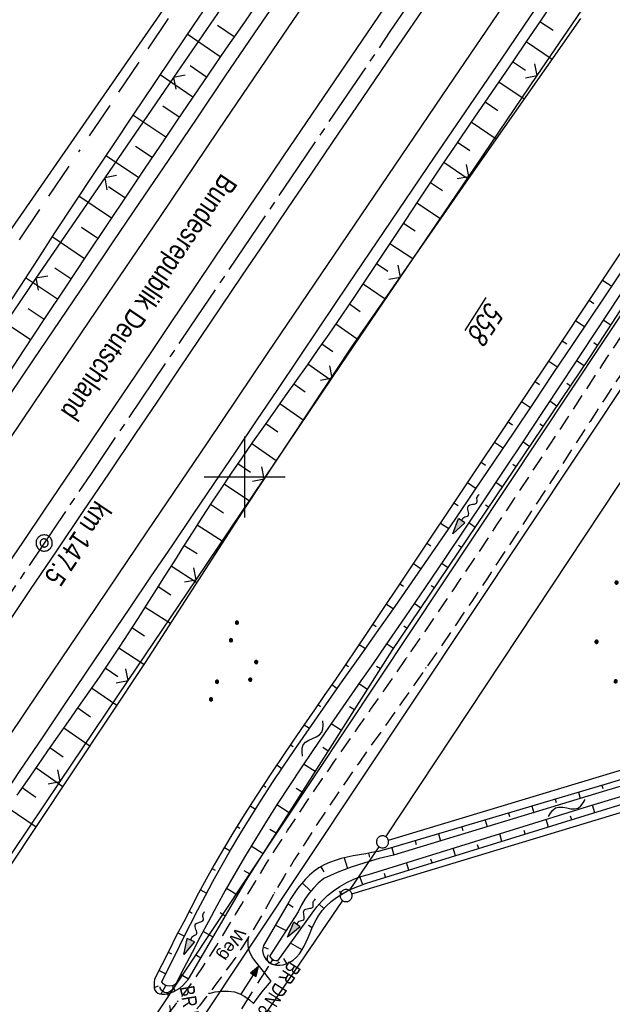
# Model space of a CAD drawing. Extents: x 512721 to 513460, y 476985 to 477919.
# Tile 9 of 23: x 513072 to 513145, y 477335 to 477456. Entities that reach past the tile are written whole.
import ezdxf

# ---------------------------------------------------------------- set-up
doc = ezdxf.new("R2010")
doc.units = 0
doc.header["$LTSCALE"] = 10
doc.header["$MEASUREMENT"] = 0
for name, pattern in [('ACAD_ISO16W100', [73, 15, -6.5, 15, -6.5, 15, -7, 1, -7]), ('ACHSE', [5.5, 4, -0.5, 0.5, -0.5]), ('LT00', [0]), ('LT11', [0.3, 0.2, -0.1]), ('STRICHLINIE2', [0.375, 0.25, -0.125])]:
    doc.linetypes.add(name, pattern=pattern)
doc.layers.get('0').update_dxf_attribs({"linetype": 'LT00'})
for name, color, linetype in [('--FLIEßRICHTPFEIL', 180, 'Continuous'), ('--WASSER_NUTZUNG', 180, 'Continuous'), ('-AX-020', 250, 'ACHSE'), ('-Halt-Pfeil', 4, 'LT00'), ('-Haltung', 182, 'STRICHLINIE2'), ('-Haltungsbeschriftung', 182, 'LT00'), ('-ST-20-1', 250, 'LT00'), ('-ST-20-5', 250, 'LT00'), ('BAB-KABEL', 220, 'ACAD_ISO16W100'), ('BRD', 255, 'Continuous'), ('DFK_AB_FLNR', 7, 'Continuous'), ('DFK_AB_L', 21, 'LT00'), ('DFK_GZPKT', 250, 'LT00'), ('DFK_KATASTER', 250, 'LT00'), ('DFK_NUTZUNG', 250, 'LT00'), ('FELDWEG_TEXT', 1, 'Continuous'), ('V87_AFBR_BAB', 250, 'LT00'), ('V87_BOESCH', 250, 'LT00'), ('V87_BOSCHUNG', 250, 'LT00'), ('V87_EINFAHRT', 250, 'LT00'), ('V87_FELDWEG', 250, 'LT11'), ('V87_GRABEN', 250, 'LT00'), ('V87_LD_MARK', 250, 'LT00'), ('V87_RASTER', 250, 'LT00'), ('V87_UK_DURCH', 182, 'LT00'), ('V87_ZAUN', 40, 'LT00')]:
    doc.layers.add(name, color=color, linetype=linetype)
doc.styles.add('Arial Fett', font='txt', dxfattribs={"width": 0.8})
doc.styles.add('Beschrift', font='ARIAL.TTF')
doc.styles.add('Haltungsbeschriftung', font='ARIAL.TTF', dxfattribs={"width": 0.75})
doc.styles.get("Standard").update_dxf_attribs({"font": 'romans.shx'})

# ---------------------------------------------------------------- blocks, each defined once
blk = doc.blocks.new('SYMB7010')
at = {"color": 0, "linetype": 'ByBlock'}
for points in [[(-0.031408, 0.499213), (-0.093728, 0.49134), (-0.15457, 0.475719), (-0.212975, 0.452595), (-0.268021, 0.422333), (-0.31884, 0.385411), (-0.36463, 0.342411), (-0.40467, 0.29401), (-0.438329, 0.240973), (-0.465074, 0.184136), (-0.484486, 0.124395), (-0.496256, 0.062692), (-0.5002, 0)], [(-0.5002, 0), (-0.496256, -0.062692), (-0.484486, -0.124395), (-0.465075, -0.184136), (-0.438329, -0.240973), (-0.404671, -0.29401), (-0.36463, -0.342411), (-0.31884, -0.385411), (-0.268021, -0.422333), (-0.212975, -0.452595), (-0.154571, -0.475719), (-0.093728, -0.49134), (-0.031408, -0.499213), (0.031408, -0.499213)], [(0.5002, 0), (0.496256, 0.062692), (0.484485, 0.124395), (0.465074, 0.184136), (0.438329, 0.240973), (0.40467, 0.29401), (0.36463, 0.342411), (0.31884, 0.385411), (0.268021, 0.422333), (0.212975, 0.452595), (0.15457, 0.475719), (0.093728, 0.49134), (0.031408, 0.499213), (-0.031408, 0.499213)], [(0.031408, -0.499213), (0.093728, -0.491341), (0.15457, -0.475719), (0.212975, -0.452595), (0.268021, -0.422333), (0.31884, -0.385411), (0.36463, -0.342411), (0.404671, -0.294011), (0.438329, -0.240974), (0.465075, -0.184136), (0.484486, -0.124395), (0.496256, -0.062692), (0.500201, 0)]]:
    blk.add_lwpolyline(points, dxfattribs=at)
blk = doc.blocks.new('SYMB0002')
at = {"color": 0, "linetype": 'ByBlock'}
for points in [[(-0.031395, 0.499013), (-0.093691, 0.491144), (-0.154509, 0.475528), (-0.21289, 0.452414), (-0.267913, 0.422164), (-0.318712, 0.385257), (-0.364484, 0.342274), (-0.404509, 0.293893), (-0.438154, 0.240877), (-0.464888, 0.184062), (-0.484292, 0.124345), (-0.496058, 0.062667), (-0.5, 0)], [(-0.5, 0), (-0.496058, -0.062667), (-0.484292, -0.124345), (-0.464888, -0.184062), (-0.438154, -0.240877), (-0.404509, -0.293893), (-0.364485, -0.342274), (-0.318712, -0.385257), (-0.267914, -0.422164), (-0.21289, -0.452414), (-0.154509, -0.475529), (-0.093691, -0.491144), (-0.031395, -0.499014), (0.031395, -0.499014)], [(0.5, 0), (0.496057, 0.062667), (0.484292, 0.124345), (0.464888, 0.184062), (0.438153, 0.240877), (0.404509, 0.293893), (0.364484, 0.342274), (0.318712, 0.385257), (0.267913, 0.422164), (0.21289, 0.452414), (0.154509, 0.475528), (0.093691, 0.491144), (0.031395, 0.499013), (-0.031395, 0.499013)], [(0.031395, -0.499014), (0.093691, -0.491144), (0.154509, -0.475529), (0.21289, -0.452414), (0.267914, -0.422164), (0.318712, -0.385257), (0.364485, -0.342274), (0.404509, -0.293893), (0.438154, -0.240877), (0.464889, -0.184062), (0.484292, -0.124345), (0.496058, -0.062667), (0.5, 0)]]:
    blk.add_lwpolyline(points, dxfattribs=at)
blk = doc.blocks.new('SYMB0011')
at = {"color": 0, "linetype": 'ByBlock'}
for p, q in [((0.5, 0), (-0.5, 0)), ((0, 0.5), (0, -0.5))]:
    blk.add_line(p, q, dxfattribs=at)
blk = doc.blocks.new('SYMB1107')
at = {"color": 0, "linetype": 'ByBlock'}
for points in [[(-0.2, 0), (-0.196157, 0.039018), (-0.184776, 0.076537), (-0.166294, 0.111114), (-0.141421, 0.141421), (-0.111114, 0.166294), (-0.076537, 0.184776), (-0.039018, 0.196157), (0, 0.2)], [(0, 0.2), (0.039018, 0.196157), (0.076537, 0.184776), (0.111114, 0.166294), (0.141421, 0.141421), (0.166294, 0.111114), (0.184776, 0.076537), (0.196157, 0.039018), (0.2, 0)]]:
    blk.add_lwpolyline(points, dxfattribs=at)
blk = doc.blocks.new('SYMB0024')
at = {"color": 0, "linetype": 'ByBlock'}
for p, q in [((-0.5, 0.5), (0, 0)), ((0, 0), (0.5, 0.5))]:
    blk.add_line(p, q, dxfattribs=at)
blk = doc.blocks.new('FLIEßRICHTPFEIL')
at = {"layer": '--FLIEßRICHTPFEIL'}
blk.add_hatch(color=256, dxfattribs=at).paths.add_polyline_path([(-1.95, 0.4875), (-1.95, -0.4875), (0, 0)])
for p, q in [((-1.95, 0.4875), (-1.95, -0.4875)), ((-1.95, 0.4875), (0, 0)), ((0, 0), (-1.95, -0.4875))]:
    blk.add_line(p, q, dxfattribs=at)
at = {"layer": '--FLIEßRICHTPFEIL', "start_tangent": (-1, 0), "end_tangent": (-1, 0)}
blk.add_spline([(-1.95, 0), (-2.4375, 0), (-2.925, 0.325), (-3.4125, 0), (-3.9, -0.325), (-4.3875, 0), (-4.875, 0.325), (-5.3625, 0), (-5.85, 0)], degree=3, dxfattribs=at)
blk = doc.blocks.new('SYMB7251')
at = {"color": 0, "linetype": 'ByBlock'}
for points in [[(-0.25, 0), (-0.208333, 0.028889), (-0.166667, 0.051111), (-0.125, 0.06), (-0.083333, 0.051111), (-0.041667, 0.028889), (0, 0)], [(0, 0), (0.041667, -0.028889), (0.083333, -0.051111), (0.125, -0.06), (0.166667, -0.051111), (0.208333, -0.028889), (0.25, 0)]]:
    blk.add_lwpolyline(points, dxfattribs=at)
blk = doc.blocks.new('Ackerland7')
at = {"layer": 'DFK_NUTZUNG', "color": 0, "linetype": 'ByBlock'}
for p, q in [((-4, 3.93), (-4, 3.67)), ((-3.95, 3.63), (-3.95, 3.97)), ((-3.9, 3.99), (-3.9, 3.61)), ((-3.85, 3.6), (-3.85, 4)), ((-3.8, 3.99), (-3.8, 3.61)), ((-3.75, 3.63), (-3.75, 3.97)), ((-3.7, 3.93), (-3.7, 3.67)), ((-3.65, 3.8), (-3.65, 3.8)), ((3.7, 3.93), (3.7, 3.67)), ((3.75, 3.63), (3.75, 3.97)), ((3.8, 3.99), (3.8, 3.61)), ((3.85, 3.6), (3.85, 4)), ((3.9, 3.99), (3.9, 3.61)), ((3.95, 3.63), (3.95, 3.97)), ((4, 3.93), (4, 3.67)), ((4.05, 3.8), (4.05, 3.8)), ((-7.85, 0.13), (-7.85, -0.13)), ((-7.8, -0.17), (-7.8, 0.17)), ((-7.75, 0.19), (-7.75, -0.19)), ((-7.7, -0.2), (-7.7, 0.2)), ((-7.65, 0.19), (-7.65, -0.19)), ((-7.6, -0.17), (-7.6, 0.17)), ((-7.55, 0.13), (-7.55, -0.13)), ((-7.5, 0), (-7.5, 0)), ((-0.15, 0.13), (-0.15, -0.13)), ((-0.1, -0.17), (-0.1, 0.17)), ((-0.05, 0.19), (-0.05, -0.19)), ((0, -0.2), (0, 0.2)), ((0.05, 0.19), (0.05, -0.19)), ((0.1, -0.17), (0.1, 0.17)), ((0.15, 0.13), (0.15, -0.13)), ((0.2, 0), (0.2, 0)), ((7.55, 0.13), (7.55, -0.13)), ((7.6, -0.17), (7.6, 0.17)), ((7.65, 0.19), (7.65, -0.19)), ((7.7, -0.2), (7.7, 0.2)), ((7.75, 0.19), (7.75, -0.19)), ((7.8, -0.17), (7.8, 0.17)), ((7.85, 0.13), (7.85, -0.13)), ((7.9, 0), (7.9, 0)), ((-3.95, -3.97), (-3.95, -3.63)), ((-3.9, -3.61), (-3.9, -3.99)), ((-3.85, -4), (-3.85, -3.6)), ((-3.8, -3.61), (-3.8, -3.99)), ((-3.75, -3.97), (-3.75, -3.63)), ((3.75, -3.97), (3.75, -3.63)), ((3.8, -3.61), (3.8, -3.99)), ((3.85, -4), (3.85, -3.6)), ((3.9, -3.61), (3.9, -3.99)), ((3.95, -3.97), (3.95, -3.63)), ((-4, -3.67), (-4, -3.93)), ((-3.7, -3.67), (-3.7, -3.93)), ((-3.65, -3.8), (-3.65, -3.8)), ((3.7, -3.67), (3.7, -3.93)), ((4, -3.67), (4, -3.93)), ((4.05, -3.8), (4.05, -3.8))]:
    blk.add_line(p, q, dxfattribs=at)
for points in [[(-3.65, 3.8), (-3.67, 3.89), (-3.73, 3.96), (-3.81, 3.99), (-3.89, 3.99), (-3.97, 3.96), (-4.03, 3.89), (-4.05, 3.8), (-4.03, 3.71), (-3.97, 3.64), (-3.89, 3.6), (-3.81, 3.6), (-3.73, 3.64), (-3.67, 3.71), (-3.65, 3.8)], [(4.05, 3.8), (4.03, 3.89), (3.97, 3.96), (3.89, 3.99), (3.81, 3.99), (3.73, 3.96), (3.67, 3.89), (3.65, 3.8), (3.67, 3.71), (3.73, 3.64), (3.81, 3.61), (3.89, 3.61), (3.97, 3.64), (4.03, 3.71), (4.05, 3.8)], [(-7.5, 0), (-7.52, 0.09), (-7.58, 0.16), (-7.66, 0.19), (-7.74, 0.19), (-7.82, 0.16), (-7.88, 0.09), (-7.9, 0)], [(0.2, 0), (0.18, 0.09), (0.12, 0.16), (0.04, 0.19), (-0.04, 0.19), (-0.12, 0.16), (-0.18, 0.09), (-0.2, 0)], [(-0.2, 0), (-0.18, -0.09), (-0.12, -0.16), (-0.04, -0.19), (0.04, -0.19), (0.12, -0.16), (0.18, -0.09), (0.2, 0)], [(7.9, 0), (7.88, 0.09), (7.82, 0.16), (7.74, 0.19), (7.66, 0.19), (7.58, 0.16), (7.52, 0.09), (7.5, 0)], [(7.5, 0), (7.52, -0.09), (7.58, -0.16), (7.66, -0.19), (7.74, -0.19), (7.82, -0.16), (7.88, -0.09), (7.9, 0)], [(-7.9, 0), (-7.88, -0.09), (-7.82, -0.16), (-7.74, -0.19), (-7.66, -0.19), (-7.58, -0.16), (-7.52, -0.09), (-7.5, 0)], [(-3.65, -3.8), (-3.67, -3.71), (-3.73, -3.64), (-3.81, -3.61), (-3.89, -3.61), (-3.97, -3.64), (-4.03, -3.71), (-4.05, -3.8), (-4.03, -3.89), (-3.97, -3.96), (-3.89, -3.99), (-3.81, -3.99), (-3.73, -3.96), (-3.67, -3.89), (-3.65, -3.8)], [(4.05, -3.8), (4.03, -3.71), (3.97, -3.64), (3.89, -3.61), (3.81, -3.61), (3.73, -3.64), (3.67, -3.71), (3.65, -3.8), (3.67, -3.89), (3.73, -3.96), (3.81, -3.99), (3.89, -3.99), (3.97, -3.96), (4.03, -3.89), (4.05, -3.8)]]:
    blk.add_lwpolyline(points, dxfattribs=at)
blk = doc.blocks.new('SYMB7111')
at = {"color": 0, "linetype": 'ByBlock'}
for p, q in [((-0.13, 0.202919), (-0.13, 0.177081)), ((-0.125, 0.172895), (-0.125, 0.207105)), ((-0.12, 0.209164), (-0.12, 0.170836)), ((-0.115, 0.170204), (-0.115, 0.209796)), ((-0.11, 0.209164), (-0.11, 0.170836)), ((-0.105, 0.172895), (-0.105, 0.207105)), ((-0.1, 0.202919), (-0.1, 0.177081)), ((-0.095, 0.189874), (-0.095, 0.190146)), ((0.1, 0.202919), (0.1, 0.177081)), ((0.105, 0.172895), (0.105, 0.207105)), ((0.11, 0.209164), (0.11, 0.170836)), ((0.115, 0.170204), (0.115, 0.209796)), ((0.12, 0.209164), (0.12, 0.170836)), ((0.125, 0.172895), (0.125, 0.207105)), ((0.13, 0.202919), (0.13, 0.177081)), ((0.135, 0.189874), (0.135, 0.190146)), ((-0.515, -0.177081), (-0.515, -0.202919)), ((-0.51, -0.207105), (-0.51, -0.172895)), ((-0.505, -0.170836), (-0.505, -0.209164)), ((-0.5, -0.209796), (-0.5, -0.170204)), ((-0.495, -0.170836), (-0.495, -0.209164)), ((-0.49, -0.207105), (-0.49, -0.172895)), ((-0.485, -0.177081), (-0.485, -0.202919)), ((-0.48, -0.190126), (-0.48, -0.189854)), ((-0.285, -0.177081), (-0.285, -0.202919)), ((-0.28, -0.207105), (-0.28, -0.172895)), ((-0.275, -0.170836), (-0.275, -0.209164)), ((-0.27, -0.209796), (-0.27, -0.170204)), ((-0.265, -0.170836), (-0.265, -0.209164)), ((-0.26, -0.207105), (-0.26, -0.172895)), ((-0.255, -0.177081), (-0.255, -0.202919)), ((-0.25, -0.190126), (-0.25, -0.189854)), ((0.255, -0.177081), (0.255, -0.202919)), ((0.26, -0.207105), (0.26, -0.172895)), ((0.265, -0.170836), (0.265, -0.209164)), ((0.27, -0.209796), (0.27, -0.170204)), ((0.275, -0.170836), (0.275, -0.209164)), ((0.28, -0.207105), (0.28, -0.172895)), ((0.285, -0.177081), (0.285, -0.202919)), ((0.29, -0.190126), (0.29, -0.189854)), ((0.485, -0.177081), (0.485, -0.202919)), ((0.49, -0.207105), (0.49, -0.172895)), ((0.495, -0.170836), (0.495, -0.209164)), ((0.5, -0.209796), (0.5, -0.170204)), ((0.505, -0.170836), (0.505, -0.209164)), ((0.51, -0.207105), (0.51, -0.172895)), ((0.515, -0.177081), (0.515, -0.202919)), ((0.52, -0.190126), (0.52, -0.189854))]:
    blk.add_line(p, q, dxfattribs=at)
for points in [[(-0.095, 0.19), (-0.096981, 0.198678), (-0.10253, 0.205637), (-0.11055, 0.209499), (-0.11945, 0.209499), (-0.12747, 0.205637), (-0.133019, 0.198678), (-0.135, 0.19), (-0.133019, 0.181322), (-0.12747, 0.174363), (-0.11945, 0.170501), (-0.11055, 0.170501), (-0.10253, 0.174363), (-0.096981, 0.181322), (-0.095, 0.19)], [(0.135, 0.19), (0.133019, 0.198678), (0.12747, 0.205637), (0.11945, 0.209499), (0.11055, 0.209499), (0.10253, 0.205637), (0.096981, 0.198678), (0.095, 0.19), (0.096981, 0.181322), (0.10253, 0.174363), (0.11055, 0.170501), (0.11945, 0.170501), (0.12747, 0.174363), (0.133019, 0.181322), (0.135, 0.19)], [(-0.48, -0.19), (-0.481981, -0.181322), (-0.48753, -0.174363), (-0.49555, -0.170501), (-0.50445, -0.170501), (-0.51247, -0.174363), (-0.518019, -0.181322), (-0.52, -0.19), (-0.518019, -0.198678), (-0.51247, -0.205637), (-0.50445, -0.209499), (-0.49555, -0.209499), (-0.48753, -0.205637), (-0.481981, -0.198678), (-0.48, -0.19)], [(-0.25, -0.19), (-0.251981, -0.181322), (-0.25753, -0.174363), (-0.26555, -0.170501), (-0.27445, -0.170501), (-0.28247, -0.174363), (-0.288019, -0.181322), (-0.29, -0.19), (-0.288019, -0.198678), (-0.28247, -0.205637), (-0.27445, -0.209499), (-0.26555, -0.209499), (-0.25753, -0.205637), (-0.251981, -0.198678), (-0.25, -0.19)], [(0.29, -0.19), (0.288019, -0.181322), (0.28247, -0.174363), (0.27445, -0.170501), (0.26555, -0.170501), (0.25753, -0.174363), (0.251981, -0.181322), (0.25, -0.19), (0.251981, -0.198678), (0.25753, -0.205637), (0.26555, -0.209499), (0.27445, -0.209499), (0.28247, -0.205637), (0.288019, -0.198678), (0.29, -0.19)], [(0.52, -0.19), (0.518019, -0.181322), (0.51247, -0.174363), (0.50445, -0.170501), (0.49555, -0.170501), (0.48753, -0.174363), (0.481981, -0.181322), (0.48, -0.19), (0.481981, -0.198678), (0.48753, -0.205637), (0.49555, -0.209499), (0.50445, -0.209499), (0.51247, -0.205637), (0.518019, -0.198678), (0.52, -0.19)]]:
    blk.add_lwpolyline(points, dxfattribs=at)
blk = doc.blocks.new('SYMB0070')
at = {"color": 0, "linetype": 'ByBlock'}
for p, q in [((-0.5, 0), (0.2, 0)), ((0.5, 0), (0.2, 0.1)), ((0.2, 0.1), (0.2, 0)), ((0.468, 0), (0.21, 0.086)), ((0.21, 0.086), (0.21, -0.086)), ((0.21, -0.086), (0.468, 0)), ((0.22, -0.072), (0.437, 0)), ((0.23, -0.058), (0.405, 0)), ((0.24, -0.045), (0.374, 0)), ((0.342, 0), (0.25, 0.031)), ((0.25, 0.031), (0.25, -0.031)), ((0.25, -0.031), (0.342, 0)), ((0.26, -0.017), (0.31, 0)), ((0.27, -0.003), (0.279, 0))]:
    blk.add_line(p, q, dxfattribs=at)
for points in [[(0.2, 0), (0.2, -0.1), (0.5, 0)], [(0.437, 0), (0.22, 0.072), (0.22, -0.072)], [(0.405, 0), (0.23, 0.058), (0.23, -0.058)], [(0.374, 0), (0.24, 0.045), (0.24, -0.045)], [(0.31, 0), (0.26, 0.017), (0.26, -0.017)], [(0.279, 0), (0.27, 0.003), (0.27, -0.003)]]:
    blk.add_lwpolyline(points, dxfattribs=at)

msp = doc.modelspace()

# ---------------------------------------------------------------- linework, layer by layer
at = {"layer": '-AX-020', "ltscale": 0.2, "flags": 128}
msp.add_lwpolyline([(513366.25, 477824.83), (513355.82, 477808.87), (513344.83, 477792.14), (513333.82, 477775.43), (513322.78, 477758.74), (513311.72, 477742.06), (513300.63, 477725.4), (513289.52, 477708.75), (513278.39, 477692.12), (513267.24, 477675.5), (513256.08, 477658.89), (513244.9, 477642.29), (513233.71, 477625.7), (513222.5, 477609.12), (513211.29, 477592.54), (513200.07, 477575.97), (513188.84, 477559.41), (513177.6, 477542.84), (513166.37, 477526.28), (513154.8, 477509.24), (513142.5, 477491.11), (513130.2, 477472.99), (513117.9, 477454.86), (513105.61, 477436.73), (513093.33, 477418.59), (513081.06, 477400.44), (513068.81, 477382.28), (513056.57, 477364.12), (513044.34, 477345.94), (513032.14, 477327.75), (513019.96, 477309.55), (513007.8, 477291.33), (512995.67, 477273.09), (512983.57, 477254.83), (512971.49, 477236.55), (512959.45, 477218.25), (512947.45, 477199.93), (512935.48, 477181.58), (512923.55, 477163.21), (512911.66, 477144.81), (512899.82, 477126.38), (512888.03, 477107.93), (512876.28, 477089.44), (512864.58, 477070.92), (512854.16, 477054.3)], dxfattribs=at)
at = {"layer": '-Haltung'}
for p, q in [((513099.62, 477334.45), (513103.18, 477340.07)), ((513091.83, 477328.7), (513090.48, 477336.51))]:
    msp.add_line(p, q, dxfattribs=at)
at = {"layer": 'BAB-KABEL', "ltscale": 0.03, "flags": 128}
msp.add_lwpolyline([(513339.84, 477816.32), (513312.27, 477774.65), (513284.67, 477733), (513252.5, 477694.41), (513223.88, 477653.5), (513195.8, 477612.12), (513167.63, 477570.87), (513139.88, 477529.3), (513111.79, 477487.92), (513083.81, 477446.45), (513055.84, 477404.98), (513022.49, 477355.03), (513000.51, 477321.52), (512973.12, 477279.62), (512945.42, 477237.87), (512917.58, 477196.22), (512879.16, 477137.5), (512858.34, 477103.22), (512837.39, 477068.95), (512835.65, 477066.08)], dxfattribs=at)
at = {"layer": 'DFK_AB_L'}
for p, q in [((513039.97, 477385.42), (513094.71, 477464.44)), ((513151.07, 477427.06), (513088.72, 477333.23))]:
    msp.add_line(p, q, dxfattribs=at)
at = {"layer": 'DFK_KATASTER'}
for p, q in [((513089.44, 477325.3), (513206.3, 477500.83)), ((513117.4, 477355.67), (513211.31, 477497.5)), ((513117.71, 477355.26), (513218.62, 477385.71)), ((513113.21, 477348.64), (513170.14, 477365.9)), ((513112.91, 477349.04), (513116.57, 477354.42)), ((513096.21, 477324.48), (513112.07, 477347.8))]:
    msp.add_line(p, q, dxfattribs=at)
at = {"layer": 'V87_AFBR_BAB'}
for points in [[(513137.09, 477459.56), (513134.35, 477455.53), (513131.6, 477451.49), (513128.86, 477447.46), (513126.11, 477443.42), (513123.37, 477439.39), (513119.83, 477434.17), (513116.3, 477428.95), (513112.76, 477423.73), (513109.23, 477418.5), (513106.63, 477414.64), (513104.02, 477410.78), (513101.41, 477406.92), (513098.81, 477403.06), (513096.2, 477399.2), (513093.59, 477395.36), (513090.99, 477391.52), (513088.39, 477387.68), (513085.79, 477383.84), (513083.19, 477380), (513080.46, 477375.96), (513077.73, 477371.91), (513075.01, 477367.87), (513072.29, 477363.82), (513069.57, 477359.78)], [(513069.6, 477408.01), (513073.95, 477414.43), (513077.23, 477419.27), (513080.51, 477424.11), (513083.79, 477428.96), (513087.07, 477433.8), (513090.6, 477439), (513094.12, 477444.21), (513097.64, 477449.41), (513101.17, 477454.61), (513104.55, 477459.6)], [(513069.1, 477379.46), (513073.59, 477386.11), (513076.84, 477390.91), (513080.09, 477395.72), (513083.33, 477400.52), (513086.58, 477405.33), (513089.21, 477409.23), (513091.84, 477413.14), (513094.47, 477417.05), (513097.1, 477420.96), (513099.74, 477424.86), (513102.55, 477429.01), (513105.36, 477433.16), (513108.18, 477437.3), (513111, 477441.45), (513113.82, 477445.6), (513118.35, 477452.27), (513122.88, 477458.95)], [(513117.18, 477457.81), (513113.78, 477452.8), (513110.38, 477447.78), (513107.58, 477443.66), (513104.79, 477439.54), (513101.99, 477435.42), (513099.2, 477431.3), (513096.41, 477427.18), (513093.74, 477423.23), (513091.07, 477419.28), (513088.41, 477415.33), (513085.74, 477411.38), (513083.07, 477407.43), (513080.47, 477403.58), (513077.87, 477399.74), (513075.27, 477395.89), (513072.67, 477392.04), (513070.07, 477388.2)]]:
    msp.add_lwpolyline(points, dxfattribs=at)
at = {"layer": 'V87_BOESCH'}
for points in [[(513096.1, 477459.26), (513093.64, 477455.62), (513091.18, 477451.98), (513088.73, 477448.34), (513086.28, 477444.69), (513083.84, 477441.04), (513081.4, 477437.39), (513078.98, 477433.73), (513076.56, 477430.06), (513074.43, 477426.79), (513072.31, 477423.52), (513070.19, 477420.25)], [(513138.15, 477458.73), (513136.45, 477456.21), (513134.74, 477453.7), (513133.03, 477451.19), (513131.31, 477448.69), (513129.6, 477446.18), (513127.88, 477443.67), (513126.18, 477441.16), (513124.48, 477438.64), (513122.91, 477436.3), (513121.35, 477433.96), (513119.79, 477431.61), (513118.23, 477429.26), (513116.67, 477426.92), (513115.1, 477424.58), (513113.53, 477422.24), (513111.95, 477419.91), (513110.35, 477417.59), (513109.02, 477415.69), (513107.68, 477413.78), (513106.34, 477411.88), (513104.99, 477409.99), (513103.65, 477408.09), (513102.31, 477406.19), (513100.97, 477404.28), (513099.65, 477402.37), (513098.33, 477400.45), (513097.04, 477398.53), (513095.87, 477396.77), (513094.72, 477395), (513093.59, 477393.23), (513092.45, 477391.45), (513091.32, 477389.67), (513090.2, 477387.89), (513089.07, 477386.11), (513087.94, 477384.33), (513086.8, 477382.55), (513085.66, 477380.78), (513084.5, 477379.02), (513083.27, 477377.18), (513082.03, 477375.34), (513080.77, 477373.52), (513079.51, 477371.7), (513078.24, 477369.88), (513076.97, 477368.06), (513075.7, 477366.25), (513074.43, 477364.43), (513073.16, 477362.61), (513071.9, 477360.79)], [(513101.39, 477458.11), (513099.66, 477455.63), (513097.63, 477452.69), (513095.61, 477449.75), (513093.6, 477446.8), (513091.6, 477443.84), (513089.6, 477440.88), (513087.61, 477437.92), (513085.62, 477434.96), (513083.04, 477431.1), (513080.46, 477427.24), (513077.89, 477423.38), (513075.32, 477419.51), (513072.77, 477415.64), (513070.92, 477412.83)], [(513141.4, 477456.47), (513127.55, 477436.73), (513113.17, 477416.01), (513100.03, 477396.23), (513087.71, 477377.12), (513074.3, 477356.92), (513061.43, 477337.61), (513048.19, 477317.9), (513034.54, 477298.47), (513021.05, 477279.04), (513007.84, 477258.85), (512994.95, 477239.01), (512981.82, 477219.22), (512971.8, 477204), (512958.64, 477183.99), (512933.12, 477143.78), (512917.74, 477119.81), (512870.25, 477044.06)]]:
    msp.add_lwpolyline(points, dxfattribs=at)
at = {"layer": 'V87_BOSCHUNG'}
for p, q in [((513136.39, 477456.12), (513138.01, 477455.03)), ((513098.68, 477454.21), (513096.63, 477455.62)), ((513096.98, 477451.74), (513092.91, 477454.54)), ((513134.7, 477453.64), (513137.9, 477451.48)), ((513133.01, 477451.17), (513134.59, 477450.1)), ((513095.28, 477449.27), (513093.26, 477450.66)), ((513093.6, 477446.8), (513089.55, 477449.56)), ((513131.32, 477448.69), (513134.45, 477446.57)), ((513129.62, 477446.22), (513131.18, 477445.16)), ((513091.92, 477444.32), (513089.89, 477445.69)), ((513090.25, 477441.84), (513086.19, 477444.56)), ((513127.93, 477443.74), (513131.01, 477441.65)), ((513088.57, 477439.36), (513086.55, 477440.71)), ((513126.24, 477441.26), (513127.76, 477440.23)), ((513086.9, 477436.87), (513082.86, 477439.57)), ((513124.56, 477438.77), (513127.56, 477436.74)), ((513085.23, 477434.37), (513083.21, 477435.72)), ((513122.89, 477436.27), (513124.37, 477435.28)), ((513083.56, 477431.88), (513079.54, 477434.58)), ((513121.22, 477433.77), (513124.15, 477431.83)), ((513081.89, 477429.39), (513079.89, 477430.73)), ((513119.56, 477431.26), (513121, 477430.32)), ((513080.23, 477426.89), (513076.24, 477429.56)), ((513117.9, 477428.77), (513120.73, 477426.9)), ((513078.56, 477424.4), (513076.58, 477425.72)), ((513116.24, 477426.28), (513117.63, 477425.35)), ((513076.9, 477421.9), (513072.96, 477424.54)), ((513114.58, 477423.8), (513117.3, 477421.95)), ((513144.11, 477424.26), (513145.26, 477423.5)), ((513075.25, 477419.4), (513073.29, 477420.71)), ((513112.9, 477421.32), (513114.24, 477420.4)), ((513142.45, 477421.76), (513143.02, 477421.38)), ((513073.6, 477416.91), (513069.69, 477419.48)), ((513111.21, 477418.85), (513113.87, 477417.01)), ((513140.79, 477419.26), (513141.92, 477418.51)), ((513145.14, 477418.7), (513144.2, 477419.31)), ((513109.51, 477416.39), (513110.85, 477415.45)), ((513139.13, 477416.76), (513139.69, 477416.39)), ((513143.5, 477416.18), (513143.02, 477416.5)), ((513107.79, 477413.93), (513110.52, 477412.02)), ((513137.47, 477414.27), (513138.58, 477413.53)), ((513141.84, 477413.67), (513140.9, 477414.32)), ((513106.05, 477411.48), (513107.46, 477410.5)), ((513135.8, 477411.77), (513136.35, 477411.4)), ((513140.16, 477411.18), (513139.7, 477411.5)), ((513104.32, 477409.04), (513107.2, 477407.02)), ((513134.13, 477409.28), (513135.24, 477408.54)), ((513138.49, 477408.7), (513137.59, 477409.32)), ((513102.59, 477406.59), (513104.06, 477405.55)), ((513132.46, 477406.79), (513133.01, 477406.42)), ((513136.81, 477406.21), (513136.37, 477406.51)), ((513100.86, 477404.12), (513103.88, 477402.03)), ((513130.79, 477404.29), (513131.89, 477403.56)), ((513135.13, 477403.72), (513134.27, 477404.31)), ((513099.15, 477401.65), (513100.69, 477400.59)), ((513129.13, 477401.8), (513129.67, 477401.44)), ((513133.45, 477401.24), (513133.03, 477401.53)), ((513097.45, 477399.15), (513100.58, 477397.05)), ((513127.46, 477399.31), (513128.53, 477398.59)), ((513131.77, 477398.75), (513130.95, 477399.32)), ((513095.79, 477396.64), (513097.37, 477395.59)), ((513125.79, 477396.81), (513126.32, 477396.46)), ((513130.09, 477396.26), (513129.69, 477396.54)), ((513094.15, 477394.1), (513097.34, 477392.05)), ((513124.12, 477394.32), (513125.15, 477393.63)), ((513128.42, 477393.78), (513127.61, 477394.33)), ((513122.45, 477391.83), (513122.95, 477391.49)), ((513092.53, 477391.57), (513094.12, 477390.55)), ((513126.74, 477391.29), (513126.34, 477391.56)), ((513120.79, 477389.33), (513121.75, 477388.69)), ((513125.06, 477388.8), (513124.26, 477389.35)), ((513090.92, 477389.03), (513094.09, 477387.01)), ((513119.12, 477386.84), (513119.58, 477386.53)), ((513089.32, 477386.5), (513090.89, 477385.49)), ((513123.38, 477386.32), (513122.98, 477386.59)), ((513117.45, 477384.35), (513118.33, 477383.76)), ((513121.7, 477383.83), (513120.89, 477384.39)), ((513087.71, 477383.97), (513090.84, 477381.97)), ((513086.09, 477381.45), (513087.65, 477380.44)), ((513115.78, 477381.85), (513116.2, 477381.58)), ((513120.02, 477381.34), (513119.61, 477381.63)), ((513084.46, 477378.96), (513087.57, 477376.91)), ((513114.11, 477379.36), (513114.88, 477378.85)), ((513118.35, 477378.86), (513117.49, 477379.44)), ((513082.8, 477376.48), (513084.35, 477375.43)), ((513112.43, 477376.89), (513112.79, 477376.64)), ((513116.74, 477376.34), (513116.26, 477376.66)), ((513081.11, 477374.02), (513084.23, 477371.88)), ((513110.73, 477374.42), (513111.41, 477373.94)), ((513115.13, 477373.82), (513114.06, 477374.5)), ((513079.41, 477371.56), (513080.99, 477370.46)), ((513109.03, 477371.95), (513109.35, 477371.72)), ((513113.52, 477371.29), (513112.93, 477371.66)), ((513077.7, 477369.1), (513080.9, 477366.86)), ((513107.32, 477369.47), (513107.97, 477369.03)), ((513111.91, 477368.76), (513110.64, 477369.56)), ((513075.98, 477366.65), (513077.61, 477365.5)), ((513105.63, 477367), (513105.95, 477366.78)), ((513110.3, 477366.22), (513109.62, 477366.65)), ((513074.26, 477364.19), (513077.58, 477361.86)), ((513103.95, 477364.51), (513104.59, 477364.08)), ((513108.69, 477363.69), (513107.26, 477364.6)), ((513072.54, 477361.72), (513074.24, 477360.54)), ((513102.29, 477362.01), (513102.61, 477361.79)), ((513107.08, 477361.16), (513106.34, 477361.63)), ((513144.02, 477361.99), (513144.13, 477361.62)), ((513138.26, 477360.28), (513138.38, 477359.89)), ((513141.14, 477361.14), (513141.37, 477360.37)), ((513070.84, 477359.23), (513074.28, 477356.89)), ((513100.65, 477359.48), (513101.32, 477359.06)), ((513105.47, 477358.63), (513103.96, 477359.58)), ((513135.39, 477359.43), (513135.63, 477358.63)), ((513143.17, 477358.62), (513142.89, 477359.57)), ((513129.64, 477357.72), (513129.89, 477356.88)), ((513132.51, 477358.57), (513132.64, 477358.16)), ((513137.44, 477356.86), (513137.16, 477357.8)), ((513140.31, 477357.74), (513140.17, 477358.21)), ((513099.05, 477356.94), (513099.4, 477356.73)), ((513103.86, 477356.1), (513103.11, 477356.57)), ((513126.76, 477356.86), (513126.89, 477356.44)), ((513134.57, 477355.98), (513134.43, 477356.45)), ((513123.89, 477356.01), (513124.15, 477355.14)), ((513131.7, 477355.1), (513131.43, 477356.03)), ((513097.5, 477354.36), (513098.21, 477353.94)), ((513102.25, 477353.57), (513100.78, 477354.5)), ((513118.15, 477354.3), (513118.39, 477353.39)), ((513121.01, 477355.15), (513121.15, 477354.71)), ((513125.97, 477353.33), (513125.69, 477354.25)), ((513128.84, 477354.22), (513128.7, 477354.68)), ((513112.26, 477353.07), (513112.68, 477351.75)), ((513115.25, 477353.64), (513115.37, 477353.16)), ((513123.1, 477352.45), (513122.96, 477352.91)), ((513095.99, 477351.76), (513096.36, 477351.55)), ((513109.37, 477351.98), (513109.76, 477351.34)), ((513120.23, 477351.57), (513119.96, 477352.48)), ((513100.65, 477351.04), (513099.94, 477351.48)), ((513114.56, 477349.8), (513114.18, 477350.71)), ((513117.37, 477350.69), (513117.23, 477351.14)), ((513099.11, 477348.48), (513097.75, 477349.3)), ((513107.08, 477349.99), (513108.15, 477348.98)), ((513094.53, 477349.13), (513095.3, 477348.72)), ((513111.95, 477348.6), (513111.7, 477348.98)), ((513105.32, 477347.44), (513105.98, 477347.01)), ((513109.76, 477346.84), (513109.17, 477347.37)), ((513093.13, 477346.48), (513093.52, 477346.27)), ((513097.6, 477345.9), (513096.95, 477346.28)), ((513103.78, 477344.77), (513105.09, 477344.11)), ((513108.32, 477344.44), (513107.86, 477344.73)), ((513091.75, 477343.81), (513092.55, 477343.4)), ((513096.09, 477343.3), (513094.87, 477344.01)), ((513102.25, 477342.09), (513102.88, 477341.86)), ((513107.06, 477341.72), (513105.65, 477342.56)), ((513090.56, 477341.46), (513090.97, 477341.25)), ((513094.58, 477340.71), (513094.03, 477341.03)), ((513105.18, 477340.04), (513104.83, 477340.65)), ((513103.16, 477340.08), (513103.45, 477340.51)), ((513089.43, 477339.18), (513090.26, 477338.77)), ((513093.07, 477338.12), (513092.09, 477338.69)), ((513088.85, 477337.09), (513089.37, 477337.31)), ((513089.71, 477336.3), (513090.26, 477337.33)), ((513091.42, 477336.66), (513091.26, 477337.04))]:
    msp.add_line(p, q, dxfattribs=at)
at = {"layer": 'V87_EINFAHRT'}
msp.add_lwpolyline([(513095.6, 477336.37), (513096.37, 477336.54), (513097.16, 477336.63), (513097.95, 477336.63), (513098.74, 477336.55), (513099.39, 477336.3), (513100, 477335.98), (513100.57, 477335.58), (513101.09, 477335.11), (513102.11, 477336.52), (513103.27, 477337.86), (513101.21, 477340.47), (513100.9, 477340.86), (513100.65, 477341.31), (513100.49, 477341.78), (513100.4, 477342.28), (513100.4, 477342.78), (513100.48, 477343.28)], dxfattribs=at)
at = {"layer": 'V87_FELDWEG', "flags": 128}
for points in [[(513100.28, 477240.02), (513099.68, 477244.03), (513099.07, 477248.04), (513098.47, 477252.06), (513097.85, 477256.08), (513097.23, 477260.1), (513096.61, 477264.12), (513095.97, 477268.15), (513095.47, 477271.26), (513094.96, 477274.37), (513094.45, 477277.48), (513093.93, 477280.59), (513093.41, 477283.69), (513092.88, 477286.79), (513092.36, 477289.88), (513091.83, 477292.96), (513091.3, 477296.03), (513090.92, 477298.23), (513090.54, 477300.42), (513090.16, 477302.62), (513089.77, 477304.82), (513089.38, 477307.02), (513088.98, 477309.23), (513088.57, 477311.45), (513088.15, 477313.69), (513087.72, 477315.94), (513087.28, 477318.21), (513086.83, 477320.5), (513086.66, 477321.3), (513086.51, 477322.11), (513086.38, 477322.92), (513086.27, 477323.72), (513086.2, 477324.51), (513086.18, 477325.29), (513086.21, 477326.05), (513086.32, 477326.8), (513086.51, 477327.58), (513086.78, 477328.34), (513087.12, 477329.08), (513087.52, 477329.8), (513087.96, 477330.52), (513088.45, 477331.22), (513088.98, 477331.91), (513089.52, 477332.6), (513090.08, 477333.28), (513090.64, 477333.97), (513091.2, 477334.65), (513092.17, 477335.9), (513093.11, 477337.15), (513094, 477338.42), (513094.86, 477339.69), (513095.7, 477340.96), (513096.51, 477342.24), (513097.31, 477343.52), (513098.09, 477344.81), (513098.86, 477346.09), (513099.63, 477347.38), (513100.4, 477348.67), (513101.18, 477349.95), (513102.52, 477352.12), (513103.89, 477354.27), (513105.28, 477356.42), (513106.7, 477358.57), (513108.14, 477360.7), (513109.6, 477362.83), (513111.07, 477364.96), (513112.54, 477367.09), (513114.03, 477369.21), (513115.52, 477371.33), (513117.01, 477373.46), (513118.5, 477375.58), (513119.98, 477377.71), (513122.24, 477380.97), (513124.47, 477384.24), (513126.69, 477387.51), (513128.9, 477390.79), (513131.09, 477394.08), (513133.27, 477397.36), (513135.45, 477400.65), (513137.62, 477403.95), (513139.79, 477407.24), (513141.95, 477410.54), (513144.12, 477413.84), (513147.52, 477418.99), (513150.93, 477424.15), (513154.34, 477429.3), (513157.75, 477434.45), (513161.17, 477439.61), (513164.59, 477444.76), (513168.02, 477449.91), (513172.43, 477456.55), (513176.83, 477463.18), (513181.25, 477469.82), (513185.66, 477476.45), (513190.07, 477483.08), (513194.49, 477489.71), (513198.91, 477496.34), (513202.16, 477501.21), (513205.42, 477506.09), (513208.67, 477510.96), (513211.93, 477515.84), (513215.18, 477520.71), (513219.62, 477527.36), (513224.06, 477534.01), (513228.49, 477540.67), (513232.92, 477547.33), (513237.34, 477553.99), (513241.76, 477560.65), (513244.4, 477564.64), (513247.04, 477568.63), (513249.68, 477572.62), (513252.32, 477576.6), (513254.96, 477580.59), (513257.61, 477584.57), (513260.26, 477588.56), (513262.91, 477592.53), (513265.58, 477596.51), (513267.37, 477599.18), (513269.18, 477601.86), (513270.98, 477604.53), (513272.77, 477607.21), (513274.57, 477609.89), (513276.35, 477612.57), (513278.13, 477615.26), (513279.9, 477617.96), (513281.65, 477620.67), (513283.39, 477623.38), (513284.58, 477625.25), (513285.76, 477627.13), (513286.94, 477629.01), (513288.12, 477630.89), (513289.3, 477632.76), (513290.49, 477634.64), (513292.08, 477637.12), (513293.69, 477639.6), (513295.31, 477642.07), (513296.93, 477644.53), (513298.56, 477646.99), (513300.2, 477649.45), (513301.84, 477651.9), (513303.48, 477654.35), (513305.12, 477656.81), (513307.72, 477660.7), (513310.32, 477664.6), (513312.91, 477668.5), (513315.5, 477672.4), (513318.09, 477676.3), (513320.69, 477680.2), (513323.23, 477684.01), (513325.78, 477687.82), (513328.32, 477691.63), (513330.87, 477695.44), (513333.42, 477699.25), (513335.96, 477703.06), (513339.07, 477707.72), (513342.17, 477712.39), (513345.27, 477717.05), (513348.36, 477721.72), (513351.46, 477726.39), (513354.45, 477730.91), (513357.45, 477735.44), (513360.44, 477739.96), (513363.42, 477744.49), (513366.41, 477749.03), (513368.87, 477752.78), (513371.34, 477756.54), (513373.8, 477760.3), (513376.26, 477764.06), (513378.72, 477767.82), (513380.8, 477770.99), (513382.88, 477774.16), (513384.96, 477777.32), (513387.05, 477780.49), (513389.14, 477783.64), (513391.24, 477786.79), (513393.52, 477790.19), (513395.81, 477793.57), (513398.11, 477796.96), (513400.41, 477800.33), (513401.73, 477802.26)], [(513403.95, 477800.85), (513403.92, 477800.8), (513400.52, 477795.69), (513397.11, 477790.58), (513393.71, 477785.47), (513391.6, 477782.31), (513389.49, 477779.15), (513387.38, 477775.99), (513385.28, 477772.83), (513383.18, 477769.66), (513381.08, 477766.5), (513379, 477763.35), (513376.93, 477760.2), (513374.86, 477757.05), (513372.8, 477753.9), (513370.73, 477750.75), (513368.66, 477747.6), (513366.54, 477744.39), (513364.42, 477741.19), (513362.3, 477737.98), (513360.18, 477734.77), (513358.06, 477731.57), (513355.95, 477728.36), (513353.83, 477725.15), (513351.9, 477722.2), (513349.98, 477719.26), (513348.05, 477716.31), (513346.12, 477713.36), (513344.2, 477710.42), (513342.26, 477707.47), (513340.33, 477704.53), (513338.39, 477701.6), (513336.21, 477698.33), (513334.03, 477695.07), (513331.84, 477691.82), (513329.64, 477688.57), (513327.44, 477685.32), (513325.24, 477682.08), (513323.03, 477678.83), (513321.03, 477675.9), (513319.04, 477672.97), (513317.04, 477670.04), (513315.06, 477667.1), (513313.08, 477664.16), (513311.1, 477661.21), (513309.14, 477658.26), (513307.2, 477655.29), (513305.6, 477652.83), (513304.01, 477650.36), (513302.42, 477647.89), (513300.84, 477645.42), (513299.26, 477642.94), (513297.68, 477640.47), (513296.1, 477638), (513294.5, 477635.53), (513292.9, 477633.07), (513291.4, 477630.78), (513289.89, 477628.5), (513288.38, 477626.22), (513286.86, 477623.94), (513285.34, 477621.66), (513282.4, 477617.26), (513279.46, 477612.85), (513276.53, 477608.44), (513273.59, 477604.03), (513270.65, 477599.62), (513267.72, 477595.21), (513264.74, 477590.75), (513261.76, 477586.28), (513258.78, 477581.82), (513255.8, 477577.36), (513252.82, 477572.89), (513249.85, 477568.42), (513246.88, 477563.95), (513243.93, 477559.47), (513241.52, 477555.81), (513239.11, 477552.14), (513236.71, 477548.48), (513234.31, 477544.81), (513231.9, 477541.14), (513229.5, 477537.48), (513227.09, 477533.82), (513224.68, 477530.16), (513222.27, 477526.5), (513219.84, 477522.85), (513217.41, 477519.21), (513215.36, 477516.15), (513213.3, 477513.11), (513211.25, 477510.07), (513209.18, 477507.02), (513207.12, 477503.98), (513205.06, 477500.94), (513203, 477497.9), (513200.94, 477494.86), (513198.13, 477490.68), (513195.33, 477486.5), (513192.54, 477482.31), (513189.75, 477478.13), (513186.97, 477473.93), (513184.19, 477469.74), (513181.41, 477465.54), (513178.64, 477461.35), (513175.86, 477457.15), (513173.08, 477452.96), (513170.3, 477448.76), (513167.61, 477444.73), (513164.93, 477440.69), (513162.24, 477436.65), (513159.55, 477432.62), (513156.87, 477428.58), (513154.19, 477424.54), (513151.51, 477420.5), (513148.85, 477416.45), (513146.19, 477412.39), (513144.38, 477409.62), (513142.57, 477406.84), (513140.76, 477404.06), (513138.95, 477401.28), (513137.14, 477398.5), (513135.32, 477395.72), (513133.5, 477392.95), (513131.67, 477390.18), (513129.83, 477387.42), (513127.98, 477384.67), (513126.12, 477381.92), (513124.24, 477379.19), (513122.34, 477376.46), (513120.97, 477374.5), (513119.59, 477372.55), (513118.2, 477370.6), (513116.82, 477368.65), (513115.43, 477366.7), (513114.06, 477364.75), (513112.69, 477362.79), (513111.34, 477360.82), (513110, 477358.84), (513108.68, 477356.85), (513107.39, 477354.85), (513106.11, 477352.83), (513104.87, 477350.79), (513103.66, 477348.74), (513103.14, 477347.82), (513102.62, 477346.91), (513102.1, 477346), (513101.57, 477345.09), (513101.03, 477344.18), (513100.48, 477343.28), (513099.72, 477342.09), (513098.93, 477340.92), (513098.12, 477339.76), (513097.29, 477338.62), (513096.45, 477337.49), (513095.6, 477336.37), (513095, 477335.6), (513094.4, 477334.83), (513093.79, 477334.07), (513093.15, 477333.3), (513092.61, 477332.67), (513092.07, 477332.04), (513091.53, 477331.39), (513091, 477330.74), (513090.5, 477330.08), (513090.04, 477329.41), (513089.62, 477328.72), (513089.27, 477328.02), (513088.98, 477327.29), (513088.78, 477326.55), (513088.67, 477325.9), (513088.62, 477325.24), (513088.63, 477324.56), (513088.67, 477323.88), (513088.75, 477323.19), (513088.85, 477322.49), (513088.96, 477321.79), (513089.09, 477321.1), (513089.5, 477318.76), (513089.91, 477316.44), (513090.31, 477314.15), (513090.7, 477311.87), (513091.09, 477309.61), (513091.47, 477307.36), (513091.86, 477305.11), (513092.24, 477302.87), (513092.62, 477300.64), (513093, 477298.4), (513093.39, 477296.16), (513093.92, 477293.11), (513094.46, 477290.04), (513094.99, 477286.97), (513095.54, 477283.89), (513096.07, 477280.8), (513096.61, 477277.71), (513097.14, 477274.62), (513097.67, 477271.52), (513098.19, 477268.43), (513098.76, 477264.93), (513099.32, 477261.43), (513099.87, 477257.93), (513100.41, 477254.44), (513100.94, 477250.94), (513101.47, 477247.45), (513101.99, 477243.95), (513102.52, 477240.46)]]:
    msp.add_lwpolyline(points, dxfattribs=at)
at = {"layer": 'V87_GRABEN'}
for points in [[(513093.06, 477338.1), (513100.16, 477350.28), (513118.18, 477378.61), (513142.55, 477414.72), (513166, 477450.77), (513197.12, 477497.42)], [(513162.84, 477452.5), (513139.1, 477416.71), (513115.02, 477380.71), (513113.74, 477378.82), (513112.46, 477376.94), (513111.17, 477375.06), (513109.88, 477373.18), (513108.58, 477371.3), (513107.29, 477369.43), (513106, 477367.55), (513104.72, 477365.66), (513103.45, 477363.77), (513102.2, 477361.87), (513100.96, 477359.97), (513099.74, 477358.04), (513098.54, 477356.11), (513097.37, 477354.16), (513096.23, 477352.2), (513095.26, 477350.46), (513094.31, 477348.72), (513093.38, 477346.97), (513092.47, 477345.2), (513091.56, 477343.44), (513090.67, 477341.66), (513089.78, 477339.88), (513088.89, 477338.1)], [(513089.78, 477337.78), (513090.65, 477339.56), (513091.53, 477341.34), (513092.42, 477343.12), (513093.31, 477344.89), (513094.22, 477346.66), (513095.14, 477348.42), (513096.08, 477350.16), (513097.04, 477351.9), (513098.26, 477354.02), (513099.51, 477356.13), (513100.79, 477358.21), (513102.1, 477360.28), (513103.43, 477362.34), (513104.79, 477364.38), (513106.16, 477366.42), (513107.55, 477368.44), (513108.95, 477370.46), (513110.37, 477372.47), (513111.78, 477374.48), (513113.2, 477376.48), (513114.62, 477378.49), (513116.04, 477380.49), (513118.53, 477384.05), (513121.01, 477387.61), (513123.47, 477391.18), (513125.92, 477394.76), (513128.36, 477398.35), (513130.79, 477401.94), (513133.21, 477405.53), (513135.63, 477409.13), (513138.04, 477412.73), (513140.46, 477416.33), (513144.38, 477422.19), (513148.31, 477428.06)], [(513146.3, 477422.48), (513141.57, 477415.33), (513139.17, 477411.7), (513136.76, 477408.07), (513134.36, 477404.44), (513131.95, 477400.82), (513129.53, 477397.19), (513127.11, 477393.57), (513124.68, 477389.96), (513122.23, 477386.36), (513119.77, 477382.76), (513117.3, 477379.17), (513115.82, 477377.03), (513114.33, 477374.88), (513112.84, 477372.74), (513111.35, 477370.6), (513109.88, 477368.45), (513108.41, 477366.3), (513106.95, 477364.14), (513105.51, 477361.97), (513104.09, 477359.79), (513102.69, 477357.59), (513101.32, 477355.38), (513099.98, 477353.16), (513098.66, 477350.91), (513097.6, 477349.03), (513096.55, 477347.14), (513095.52, 477345.23), (513094.51, 477343.32), (513093.5, 477341.41), (513092.5, 477339.49), (513091.51, 477337.56)], [(513169.88, 477369.84), (513144.68, 477362.19), (513117.93, 477354.24), (513117.19, 477354.04), (513116.44, 477353.87), (513115.67, 477353.72), (513114.91, 477353.58), (513114.14, 477353.45), (513113.37, 477353.31), (513112.62, 477353.16), (513111.87, 477352.98), (513111.15, 477352.76), (513110.45, 477352.51), (513109.77, 477352.2), (513109.13, 477351.84), (513108.54, 477351.42), (513107.99, 477350.95), (513107.47, 477350.43), (513106.98, 477349.88), (513106.52, 477349.29), (513106.09, 477348.68), (513105.69, 477348.05), (513105.31, 477347.42), (513102.32, 477342.25), (513102.21, 477341.94), (513102.19, 477341.61), (513102.26, 477341.26), (513102.41, 477340.92), (513102.61, 477340.6), (513102.87, 477340.32), (513103.16, 477340.1), (513103.53, 477339.92), (513103.92, 477339.84), (513104.32, 477339.83), (513104.72, 477339.9), (513105.11, 477340.01), (513105.48, 477340.18), (513105.96, 477340.47), (513106.37, 477340.83), (513106.73, 477341.25), (513107.05, 477341.7), (513107.33, 477342.2), (513107.59, 477342.72), (513107.82, 477343.26), (513108.05, 477343.81), (513108.28, 477344.36), (513108.53, 477344.91), (513108.79, 477345.44), (513109.08, 477345.94), (513109.54, 477346.59), (513110.07, 477347.17), (513110.66, 477347.7), (513111.29, 477348.18), (513111.97, 477348.61), (513112.67, 477348.99), (513113.4, 477349.34), (513114.15, 477349.64), (513114.9, 477349.92), (513115.65, 477350.16), (513142.52, 477358.43), (513170.76, 477367.1)], [(513170.18, 477368.94), (513144.61, 477361.36), (513118.35, 477353.38), (513116.57, 477352.97), (513114.82, 477352.47), (513113.1, 477351.9), (513111.4, 477351.25), (513109.73, 477350.52), (513109.07, 477349.95), (513108.46, 477349.34), (513107.9, 477348.67), (513107.39, 477347.96), (513106.95, 477347.21), (513106.57, 477346.43), (513103.11, 477341.01)], [(513104.07, 477340.37), (513108.32, 477346.27), (513108.89, 477347.04), (513109.52, 477347.75), (513110.21, 477348.41), (513110.95, 477349.01), (513111.74, 477349.55), (513112.57, 477350.03), (513113.44, 477350.43), (513114.33, 477350.76), (513115.26, 477351.02), (513142.25, 477359.38), (513170.49, 477367.89)], [(513104.07, 477340.37), (513103.82, 477340.37), (513103.58, 477340.44), (513103.37, 477340.58), (513103.21, 477340.77), (513103.11, 477341.01)], [(513088.89, 477338.1), (513088.85, 477337.73), (513088.84, 477337.37), (513088.85, 477337.05), (513088.93, 477336.77), (513089.08, 477336.55), (513089.28, 477336.41), (513089.53, 477336.33), (513089.82, 477336.29), (513090.13, 477336.29), (513090.44, 477336.33), (513090.87, 477336.43), (513091.27, 477336.59), (513091.64, 477336.79), (513091.98, 477337.03), (513092.35, 477337.36), (513092.71, 477337.72), (513093.06, 477338.1)], [(513091.51, 477337.56), (513091.28, 477337.39), (513091.02, 477337.28), (513090.73, 477337.24), (513090.45, 477337.28), (513090.19, 477337.38), (513089.96, 477337.55), (513089.78, 477337.78)]]:
    msp.add_lwpolyline(points, dxfattribs=at)
at = {"layer": 'V87_LD_MARK'}
for points in [[(512989.69, 477283.34), (512997.17, 477294.59), (513004.82, 477306.07), (513012.48, 477317.55), (513020.15, 477329.01), (513027.82, 477340.47), (513035.51, 477351.93), (513043.2, 477363.38), (513050.91, 477374.82), (513058.61, 477386.26), (513066.33, 477397.7), (513074.05, 477409.13), (513081.78, 477420.56), (513089.51, 477431.98), (513096.82, 477442.76), (513104.12, 477453.53), (513111.43, 477464.3)], [(513132.52, 477459.07), (513125.08, 477448.1), (513117.64, 477437.14), (513110.21, 477426.17), (513102.78, 477415.19), (513095.35, 477404.22), (513087.93, 477393.24), (513080.51, 477382.26), (513073.1, 477371.28), (513065.7, 477360.29), (513058.3, 477349.3), (513050.9, 477338.3), (513043.52, 477327.3), (513036.14, 477316.3), (513028.78, 477305.28), (513021.42, 477294.26), (513014.07, 477283.24), (513006.62, 477272.03), (512999.17, 477260.82), (512991.74, 477249.6), (512984.33, 477238.37)]]:
    msp.add_lwpolyline(points, dxfattribs=at)
at = {"layer": 'V87_RASTER'}
for p, q in [((513100, 477395), (513100, 477405)), ((513095, 477400), (513105, 477400))]:
    msp.add_line(p, q, dxfattribs=at)
at = {"layer": 'V87_ZAUN'}
for p, q in [((513099.69, 477461.59), (513091.21, 477449.22)), ((513136.06, 477449.44), (513144.49, 477461.85)), ((513091.21, 477449.22), (513082.74, 477436.85)), ((513127.63, 477437.03), (513136.06, 477449.44)), ((513082.74, 477436.85), (513074.26, 477424.47)), ((513119.2, 477424.63), (513127.63, 477437.03)), ((513074.26, 477424.47), (513065.78, 477412.1)), ((513102.4, 477399.78), (513110.78, 477412.21)), ((513094.01, 477387.34), (513102.4, 477399.78)), ((513085.62, 477374.9), (513094.01, 477387.34)), ((513077.24, 477362.47), (513085.62, 477374.9)), ((513068.85, 477350.03), (513077.24, 477362.47))]:
    msp.add_line(p, q, dxfattribs=at)
msp.add_lwpolyline([(513110.78, 477412.21), (513112.66, 477415), (513119.2, 477424.63)], dxfattribs=at)

# ---------------------------------------------------------------- block references
at = {"layer": '--FLIEßRICHTPFEIL'}
for p, rotation in [((513125.66, 477392.97), 236.3762439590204), ((513105.27, 477343.29), 233.7017876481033), ((513092.5, 477341.18), 244.1882771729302)]:
    msp.add_blockref('FLIEßRICHTPFEIL', p, dxfattribs=dict(at, rotation=rotation))
at = {"layer": '--WASSER_NUTZUNG', "zscale": 10}
for p, xscale, yscale, rotation in [((513108.36, 477367.77), 9.999999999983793, 9.999999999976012, 59.99999999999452), ((513139.7, 477359.21), 9.999999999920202, 9.999999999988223, 25.23884891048)]:
    msp.add_blockref('SYMB7251', p, dxfattribs=dict(at, xscale=xscale, yscale=yscale, rotation=rotation))
at = {"layer": '-Halt-Pfeil', "xscale": 4.000000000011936, "yscale": 4.000000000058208, "zscale": 4, "rotation": 57.55337942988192}
msp.add_blockref('SYMB0070', (513100.63, 477337.98), dxfattribs=at)
at = {"layer": '-ST-20-1', "rotation": 258.929999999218}
msp.add_blockref('SYMB0002', (513075.27, 477391.86), dxfattribs=at)
at = {"layer": '-ST-20-5', "xscale": 1.999999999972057, "yscale": 2, "zscale": 2, "rotation": 258.9300000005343}
msp.add_blockref('SYMB0002', (513075.27, 477391.86), dxfattribs=at)
at = {"layer": 'DFK_GZPKT', "xscale": 1.499999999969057, "yscale": 1.5, "zscale": 1.5, "rotation": 251.2881100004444}
for p in [(513116.99, 477355.04), (513112.49, 477348.42)]:
    msp.add_blockref('SYMB7010', p, dxfattribs=at)
at = {"layer": 'DFK_NUTZUNG', "rotation": 251.2883000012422}
msp.add_blockref('Ackerland7', (513148.2, 477382.11), dxfattribs=at)
at = {"layer": 'DFK_NUTZUNG', "xscale": 9.99999999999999, "yscale": 10, "zscale": 10, "rotation": 251.28826}
msp.add_blockref('SYMB7111', (513099.24, 477376.71), dxfattribs=at)
at = {"layer": 'V87_FELDWEG', "xscale": 0.09999999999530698, "yscale": 0.09999999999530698, "zscale": 0.1, "rotation": 237.5288994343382}
for p in [(513144.12, 477413.84), (513119.98, 477377.71), (513122.34, 477376.46), (513101.18, 477349.95), (513103.66, 477348.74), (513100.48, 477343.28), (513095.6, 477336.37), (513091.75, 477335.39)]:
    msp.add_blockref('SYMB0011', p, dxfattribs=at)
at = {"layer": 'V87_UK_DURCH', "zscale": 4}
for p, xscale, yscale, rotation in [((513103.59, 477340.7), 3.999999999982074, 3.999999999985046, 146.4644857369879), ((513090.35, 477337.25), 3.999999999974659, 3.999999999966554, 185.1991884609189)]:
    msp.add_blockref('SYMB1107', p, dxfattribs=dict(at, xscale=xscale, yscale=yscale, rotation=rotation))
at = {"layer": 'V87_ZAUN', "yscale": 2.100000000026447, "zscale": 2.1}
for p, xscale, rotation in [((513091.21, 477449.22), 2.099999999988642, 235.5807194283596), ((513136.06, 477449.44), 2.100000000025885, 55.80813942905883), ((513082.74, 477436.85), 2.099999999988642, 235.5807194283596), ((513127.63, 477437.03), 2.100000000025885, 55.80813942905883), ((513119.2, 477424.63), 2.100000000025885, 55.80813942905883), ((513074.26, 477424.47), 2.099999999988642, 235.5807194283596), ((513110.78, 477412.21), 2.099999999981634, 56.0074794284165), ((513102.4, 477399.78), 2.099999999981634, 56.0074794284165), ((513094.01, 477387.34), 2.099999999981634, 56.0074794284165), ((513085.62, 477374.9), 2.099999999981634, 56.0074794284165), ((513077.24, 477362.47), 2.099999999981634, 56.0074794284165)]:
    msp.add_blockref('SYMB0024', p, dxfattribs=dict(at, xscale=xscale, rotation=rotation))

# ---------------------------------------------------------------- texts
at = {"layer": '-Haltungsbeschriftung', "style": 'Haltungsbeschriftung', "width": 0.75}
for s, rotation, p in [('BR DN 800', 237.5534, (513105.48, 477340.45)), ('BR DN 1200', 279.8176, (513091.98, 477337.13))]:
    msp.add_text(s, height=1.8, rotation=rotation, dxfattribs=at).set_placement(p)
at = {"layer": '-ST-20-5', "style": 'Arial Fett', "width": 0.8}
msp.add_text(' km 147.5', height=2.5, rotation=-124.0215, dxfattribs=at).set_placement((513082.04, 477397.87))
at = {"layer": 'BRD', "style": 'Beschrift', "width": 0.8}
msp.add_text('Bundesrepublik Deutschland', height=2.5, rotation=235.9046, dxfattribs=at).set_placement((513097.15, 477437.52))
at = {"layer": 'DFK_AB_FLNR', "oblique": 13.754, "width": 0.75}
msp.add_text('%%U558', height=2.5, rotation=237.5289, dxfattribs=at).set_placement((513130.08, 477421.73))
at = {"layer": 'FELDWEG_TEXT', "style": 'Beschrift'}
msp.add_text('Weg', height=1.5, rotation=236.8959, dxfattribs=at).set_placement((513098.99, 477344.59))

doc.saveas('drawing.dxf')
